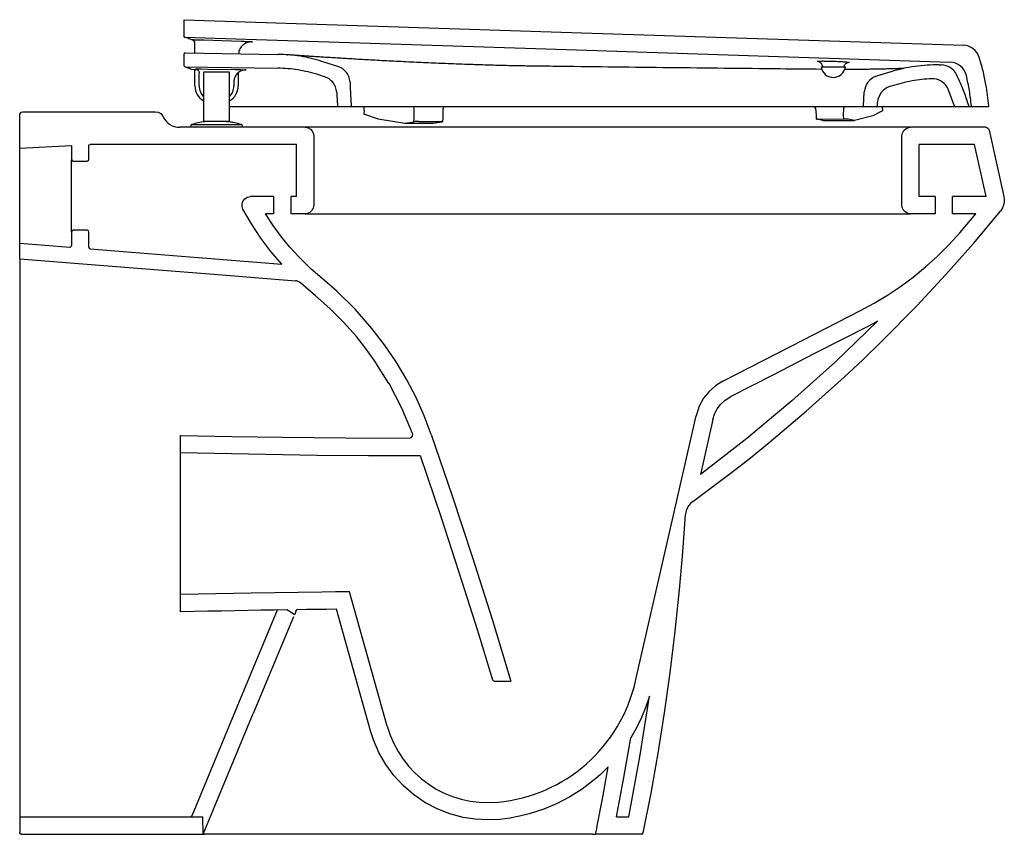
# Model space of a CAD drawing. Header units: millimetres. Extents: x 3574.31 to 3574.879, y 1775.444 to 1775.915.
import ezdxf

# ---------------------------------------------------------------- set-up
doc = ezdxf.new("R2010")
doc.units = ezdxf.units.MM
for name, color, linetype in [('BLOCKS', 3, 'Continuous'), ('cotas', 1, 'Continuous'), ('SANINDUSA', 3, 'Continuous')]:
    doc.layers.add(name, color=color, linetype=linetype)

# ---------------------------------------------------------------- blocks, each defined once
blk = doc.blocks.new('105012CT')
at = {"layer": 'BLOCKS', "linetype": 'Continuous'}
for p, q in [((0, 0.3965644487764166), (0, 0.4155643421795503)), ((0.1650048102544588, 0.4085644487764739), (0.09259135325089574, 0.4085644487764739)), ((0.101523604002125, 0.4085847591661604), (0.1013105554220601, 0.4086060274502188)), ((0.1015802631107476, 0.4085791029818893), (0.1016293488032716, 0.4085691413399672)), ((0.1821128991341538, 0.4085644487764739), (0.1650048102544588, 0.4085644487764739)), ((0.28439512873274, 0.4085644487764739), (0.1821128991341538, 0.4085644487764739)), ((0.4596495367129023, 0.4085644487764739), (0.28439512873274, 0.4085644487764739)), ((0.5113031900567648, 0.4085644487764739), (0.4596495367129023, 0.4085644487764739)), ((0.5146364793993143, 0.4085644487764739), (0.5113031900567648, 0.4085644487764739)), ((0.5583984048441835, 0.4085644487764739), (0.5150026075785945, 0.4085644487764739)), ((0.5603500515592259, 0.4070015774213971), (0.5689397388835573, 0.3686512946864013)), ((0.04000000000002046, 0.3985309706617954), (0.04068096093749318, 0.3985644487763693)), ((0.04000000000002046, 0.3900644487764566), (0.04000000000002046, 0.3985309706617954)), ((0.1599975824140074, 0.3985644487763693), (0.04068096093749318, 0.3985644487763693)), ((0.1599975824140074, 0.3685644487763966), (0.1599975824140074, 0.3985644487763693)), ((0.1700123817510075, 0.4035644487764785), (0.1700123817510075, 0.3635644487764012)), ((0.5100021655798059, 0.3635644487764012), (0.5100021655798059, 0.4035644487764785)), ((0.5519920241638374, 0.3985644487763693), (0.5200030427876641, 0.3985644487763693)), ((0.5200030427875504, 0.3685644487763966), (0.5200030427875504, 0.3985644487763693)), ((0.5587114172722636, 0.3685644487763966), (0.5519920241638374, 0.3985644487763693)), ((0, 0.3965644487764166), (0.03000000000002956, 0.3980393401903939)), ((0, 0.3910682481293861), (0, 0.3965644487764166)), ((0.03000000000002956, 0.3980393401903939), (0.03000000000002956, 0.3900644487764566)), ((0, 0.3415644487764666), (0, 0.3910682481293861)), ((0.03100000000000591, 0.3890644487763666), (0.03900000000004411, 0.3890644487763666)), ((0.1467314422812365, 0.3685644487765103), (0.1334653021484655, 0.3685644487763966)), ((0.1599975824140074, 0.3685644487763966), (0.1567314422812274, 0.3685644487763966)), ((0.5291649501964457, 0.3685644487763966), (0.5200030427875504, 0.3685644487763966)), ((0.5587114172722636, 0.3685644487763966), (0.5391649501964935, 0.3685644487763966)), ((0.1467314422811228, 0.3585644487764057), (0.1421215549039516, 0.3585644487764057)), ((0.1650048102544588, 0.3585644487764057), (0.1567314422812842, 0.3585644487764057)), ((0.1650048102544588, 0.3585644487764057), (0.1821128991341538, 0.3585644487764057)), ((0.1821128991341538, 0.3585644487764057), (0.28439512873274, 0.3585644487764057)), ((0.28439512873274, 0.3585644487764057), (0.4596495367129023, 0.3585644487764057)), ((0.4596495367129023, 0.3585644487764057), (0.5113031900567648, 0.3585644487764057)), ((0.5113031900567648, 0.3585644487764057), (0.5150026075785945, 0.3585644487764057)), ((0.5291649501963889, 0.3585644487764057), (0.5150026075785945, 0.3585644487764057)), ((0.5526476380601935, 0.3585644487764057), (0.5391649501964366, 0.3585644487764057)), ((0.5434048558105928, 0.3476796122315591), (0.5526476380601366, 0.3585644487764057)), ((0.03000000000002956, 0.3480644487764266), (0.03000000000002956, 0.3402899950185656)), ((0.03900000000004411, 0.349064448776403), (0.03100000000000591, 0.349064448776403)), ((0.04000000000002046, 0.33934329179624), (0.04000000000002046, 0.3480644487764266)), ((0, 0.3415644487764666), (0.02892144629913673, 0.3392930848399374)), ((0, 0.3325644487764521), (0, 0.3415644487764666)), ((0, 0.3325644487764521), (0, 0.009999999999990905)), ((0.4007052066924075, 0.2396414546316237), (0.3934888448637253, 0.2079977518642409)), ((0.09300000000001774, 0.2305567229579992), (0.09320386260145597, 0.2305525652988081)), ((0.09300000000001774, 0.2205522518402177), (0.09300000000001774, 0.2305567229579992)), ((0.09300000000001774, 0.1285721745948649), (0.09300000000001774, 0.1385766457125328)), ((0.2123607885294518, 0.06256890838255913), (0.1906475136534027, 0.1401151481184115)), ((0.09320384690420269, 0.1285771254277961), (0.09300000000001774, 0.1285721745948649)), ((0.09320386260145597, 0.1285763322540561), (0.09300000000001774, 0.1285721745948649)), ((0.1258077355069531, 0.07364252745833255), (0.1491012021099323, 0.1296302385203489)), ((0.1583202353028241, 0.1257558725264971), (0.1350405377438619, 0.06980125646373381)), ((0.1587832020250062, 0.1268686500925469), (0.1545671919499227, 0.1297151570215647)), ((0.1597881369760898, 0.1292840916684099), (0.1587832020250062, 0.1268686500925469)), ((0.2027282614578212, 0.05987629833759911), (0.1830778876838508, 0.1300551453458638)), ((0.3559904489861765, 0.08856444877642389), (0.3566045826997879, 0.09123533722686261)), ((0.2743013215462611, 0.08856444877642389), (0.2840050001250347, 0.08856444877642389)), ((0.09984197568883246, 0.01123174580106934), (0.1258077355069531, 0.07364252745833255)), ((0.1059999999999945, 0), (0.1350405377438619, 0.06980125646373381)), ((0, 0.009999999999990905), (0.105836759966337, 0.009999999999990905)), ((0, 0.009999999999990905), (0, 0.0009999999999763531)), ((0.1059999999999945, 0), (0.105836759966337, 0.009999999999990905)), ((0.3449696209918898, 0.009999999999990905), (0.3521063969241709, 0.009999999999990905)), ((0.001000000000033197, 0), (0.1059999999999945, 0)), ((0.1059999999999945, 0), (0.1067479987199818, 0)), ((0.3311441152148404, 0), (0.1067479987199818, 0)), ((0.3311441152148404, 0), (0.3327306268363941, 0)), ((0.333552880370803, 0.004000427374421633), (0.3327306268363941, 0)), ((0.3594777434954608, 0), (0.3327306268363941, 0))]:
    blk.add_line(p, q, dxfattribs=at)
at = {"layer": 'BLOCKS'}
for p, q in [((0.03000000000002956, 0.3480644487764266), (0.03000000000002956, 0.3900644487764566)), ((0.1467314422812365, 0.3685644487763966), (0.1467314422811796, 0.358564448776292)), ((0.1567314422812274, 0.3685644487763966), (0.1567314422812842, 0.3585644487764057)), ((0.5291649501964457, 0.3685644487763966), (0.5291649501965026, 0.3585644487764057)), ((0.5391649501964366, 0.3585644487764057), (0.5391649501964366, 0.3685644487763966)), ((0.09300000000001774, 0.1385766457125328), (0.09300000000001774, 0.2205522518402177))]:
    blk.add_line(p, q, dxfattribs=at)
at = {"layer": 'BLOCKS', "linetype": 'Continuous', "flags": 128}
for points in [[(5.684341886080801e-14, 0.4155643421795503), (0.0001127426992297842, 0.4162263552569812), (0.000438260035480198, 0.4168137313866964), (0.0009398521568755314, 0.4172602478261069), (0.001560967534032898, 0.417515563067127), (0.002000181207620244, 0.4175643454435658)], [(0.002000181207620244, 0.4175643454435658), (0.04100673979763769, 0.4175643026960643), (0.07838264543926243, 0.4175643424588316)], [(0.07838264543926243, 0.4175643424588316), (0.0800374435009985, 0.4172825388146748), (0.0815056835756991, 0.416468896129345), (0.0826220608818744, 0.4152150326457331), (0.0829031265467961, 0.4147007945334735)], [(0.1006494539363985, 0.4085664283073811), (0.1006644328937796, 0.4085647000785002), (0.1006731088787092, 0.4085644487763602)], [(0.1013105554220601, 0.4086060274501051), (0.1012108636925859, 0.408604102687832), (0.1008336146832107, 0.4085929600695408), (0.1006960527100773, 0.4085883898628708)], [(0.1013105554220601, 0.4086060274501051), (0.1013342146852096, 0.4085963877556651), (0.1013583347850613, 0.4085879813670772), (0.1013828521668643, 0.4085808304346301), (0.1014077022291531, 0.4085749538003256), (0.1014328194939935, 0.4085703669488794), (0.1014581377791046, 0.4085670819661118), (0.1014835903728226, 0.4085651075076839), (0.1015091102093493, 0.4085644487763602)], [(0.1650048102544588, 0.4085644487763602), (0.1666641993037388, 0.4082819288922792), (0.1681365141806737, 0.4074659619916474), (0.169254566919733, 0.406209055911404), (0.1698918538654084, 0.40465483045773), (0.1700123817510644, 0.4035644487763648)], [(0.5100021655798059, 0.4035644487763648), (0.5102840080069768, 0.4052193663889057), (0.5110977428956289, 0.4066877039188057), (0.5123516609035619, 0.4078039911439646), (0.5139045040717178, 0.4084423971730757), (0.5150026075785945, 0.4085644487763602)], [(0.5583984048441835, 0.4085644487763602), (0.5590604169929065, 0.4084517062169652), (0.559647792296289, 0.4081261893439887), (0.5600943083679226, 0.4076245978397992), (0.5603500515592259, 0.4070015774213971)], [(0.1290653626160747, 0.3611894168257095), (0.1285272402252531, 0.3627796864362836), (0.1285458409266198, 0.3644584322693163), (0.1291190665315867, 0.3660363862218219), (0.1301822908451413, 0.3673356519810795), (0.1316156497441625, 0.3682097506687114), (0.1332575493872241, 0.3685601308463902), (0.1334653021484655, 0.3685644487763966)], [(0.5689397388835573, 0.3686512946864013), (0.5691669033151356, 0.3670060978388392), (0.5691131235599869, 0.3652979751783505), (0.5687829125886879, 0.3636703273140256), (0.5681667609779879, 0.36207629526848), (0.5676049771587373, 0.3610761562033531), (0.5669225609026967, 0.3601349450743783)], [(0.151463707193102, 0.3295495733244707), (0.1452147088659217, 0.3368712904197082), (0.1393911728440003, 0.344578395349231), (0.1339840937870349, 0.3527106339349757), (0.1290653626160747, 0.3611894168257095)], [(0.1700123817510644, 0.3635644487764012), (0.1697307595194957, 0.3619113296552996), (0.1689179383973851, 0.3604445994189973), (0.1676649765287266, 0.3593283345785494), (0.1661112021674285, 0.3586880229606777), (0.1650048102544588, 0.3585644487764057)], [(0.3890428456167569, 0.192314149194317), (0.4114062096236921, 0.2090359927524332), (0.42240733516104, 0.2176459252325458), (0.4332691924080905, 0.226406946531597), (0.4546857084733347, 0.2444755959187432), (0.4766384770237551, 0.2641631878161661), (0.4873896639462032, 0.2742660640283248), (0.497970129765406, 0.2845221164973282), (0.5187387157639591, 0.3056152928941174), (0.5352480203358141, 0.3233609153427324), (0.5512994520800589, 0.3415217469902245), (0.5669225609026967, 0.3601349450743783)], [(0.5150026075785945, 0.3585644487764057), (0.5133473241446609, 0.3588463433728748), (0.5118786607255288, 0.3596602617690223), (0.5107622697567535, 0.360914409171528), (0.5101240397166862, 0.3624672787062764), (0.5100021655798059, 0.3635644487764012)], [(0.2379394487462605, 0.2309590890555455), (0.2338317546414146, 0.2418040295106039), (0.2291016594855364, 0.2524029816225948), (0.2237740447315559, 0.2627036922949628), (0.2176638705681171, 0.2729900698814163), (0.2109465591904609, 0.2829034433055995), (0.2036549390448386, 0.2923886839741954), (0.193942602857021, 0.3033998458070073), (0.183432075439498, 0.3136512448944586), (0.1759933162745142, 0.3201443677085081), (0.1685513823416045, 0.3266339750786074), (0.1614579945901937, 0.3334814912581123), (0.1561682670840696, 0.3393330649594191), (0.1511869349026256, 0.345449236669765), (0.1464810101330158, 0.3518871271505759), (0.1421215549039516, 0.3585644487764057)], [(0.4860988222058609, 0.3026332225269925), (0.4939711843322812, 0.3069007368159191), (0.5016338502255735, 0.3115342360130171), (0.5091355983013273, 0.3165704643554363), (0.5163895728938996, 0.3219574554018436), (0.5235753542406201, 0.32785241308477), (0.5304644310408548, 0.3340915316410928), (0.5371023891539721, 0.340725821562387), (0.5434048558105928, 0.3476796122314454)], [(0.02892144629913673, 0.3392930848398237), (0.02925585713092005, 0.339323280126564), (0.02956142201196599, 0.3394624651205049), (0.0298036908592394, 0.3396949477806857), (0.02995534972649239, 0.3399945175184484), (0.03000000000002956, 0.3402899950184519)], [(0.04000000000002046, 0.33934329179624), (0.04005637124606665, 0.3390122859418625), (0.04021912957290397, 0.3387185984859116), (0.04046992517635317, 0.3384953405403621), (0.04078048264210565, 0.3383676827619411), (0.04092126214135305, 0.3383463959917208)], [(0.04092126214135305, 0.3383463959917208), (0.05499778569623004, 0.3372332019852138), (0.1032315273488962, 0.3334012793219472), (0.1514637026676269, 0.3295495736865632)], [(5.684341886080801e-14, 0.3325644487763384), (0.03644637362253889, 0.3297175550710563), (0.07289053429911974, 0.3268421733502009), (0.1169854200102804, 0.3233298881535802), (0.1593539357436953, 0.3199251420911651)], [(0.1623286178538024, 0.3186288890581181), (0.1616717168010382, 0.3191368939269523), (0.1609175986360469, 0.319538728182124), (0.1601617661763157, 0.31979274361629), (0.1593539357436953, 0.3199251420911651)], [(0.2270822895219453, 0.2316155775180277), (0.2209111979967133, 0.2463418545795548), (0.2135330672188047, 0.2605018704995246), (0.2134766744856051, 0.2605998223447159), (0.204999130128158, 0.2739969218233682), (0.1999592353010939, 0.2809332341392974), (0.1946103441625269, 0.2876341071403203), (0.1872223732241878, 0.2959534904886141), (0.1793199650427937, 0.3038426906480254), (0.1710123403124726, 0.3111841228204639), (0.1623286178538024, 0.3186288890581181)], [(0.4065329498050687, 0.2618983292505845), (0.4460539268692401, 0.2821318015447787), (0.4860988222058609, 0.3026332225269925)], [(0.4958148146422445, 0.2964686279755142), (0.471523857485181, 0.2730589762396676), (0.4463763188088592, 0.250506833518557), (0.4203329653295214, 0.2287893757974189), (0.3934888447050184, 0.2079977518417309)], [(0.4958148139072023, 0.2964686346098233), (0.4932455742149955, 0.2950814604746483), (0.4906558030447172, 0.2937316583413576)], [(0.4906558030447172, 0.2937316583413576), (0.4595040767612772, 0.2777832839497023), (0.4352972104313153, 0.2653902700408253), (0.4110903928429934, 0.2529971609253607)], [(0.4065329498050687, 0.2618983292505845), (0.4023018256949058, 0.259267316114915), (0.3984643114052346, 0.2558674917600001), (0.3953425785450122, 0.2519842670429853), (0.392846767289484, 0.2475058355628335), (0.3909551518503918, 0.2418647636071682)], [(0.4007052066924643, 0.2396414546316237), (0.401710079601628, 0.2428073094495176), (0.4032763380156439, 0.2458451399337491), (0.405272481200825, 0.2484999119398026), (0.4077559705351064, 0.2508480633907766), (0.4110903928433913, 0.2529971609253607)], [(0.3566045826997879, 0.09123533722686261), (0.373621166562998, 0.1658553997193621), (0.3909551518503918, 0.2418647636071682)], [(0.09320386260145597, 0.2305525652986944), (0.1225638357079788, 0.2299661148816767), (0.1519253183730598, 0.2294536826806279), (0.1885643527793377, 0.2290307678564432), (0.2252081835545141, 0.2289203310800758)], [(0.2252081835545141, 0.2289203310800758), (0.2258700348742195, 0.2290333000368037), (0.2264571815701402, 0.2293589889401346), (0.2269033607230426, 0.2298606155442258), (0.2271583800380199, 0.2304816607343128), (0.2271935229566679, 0.2311522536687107), (0.2270822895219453, 0.2316155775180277)], [(0.2379394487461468, 0.2309590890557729), (0.2499919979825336, 0.1955458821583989), (0.2616871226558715, 0.1600130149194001), (0.2730255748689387, 0.1243468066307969), (0.2840050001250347, 0.08856444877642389)], [(0.09300000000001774, 0.2205522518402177), (0.132358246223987, 0.2197791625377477), (0.1717201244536, 0.2191841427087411), (0.2016134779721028, 0.2189564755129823), (0.2315090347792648, 0.2189230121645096)], [(0.2315090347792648, 0.2189230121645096), (0.243633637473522, 0.1829956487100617), (0.25563876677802, 0.1461630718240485), (0.2646054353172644, 0.1177554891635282), (0.2733441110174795, 0.08927492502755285)], [(0.3890428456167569, 0.192314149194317), (0.3877839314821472, 0.1912309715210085), (0.3866940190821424, 0.1899147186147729), (0.385864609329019, 0.1884758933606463), (0.3852718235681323, 0.1868730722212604), (0.3850514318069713, 0.1858764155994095), (0.3849330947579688, 0.1848516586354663)], [(0.3604576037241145, 0.0008003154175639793), (0.3649421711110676, 0.0238231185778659), (0.3690267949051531, 0.04692022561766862), (0.3727134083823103, 0.0701129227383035), (0.3759952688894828, 0.09336634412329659), (0.3789460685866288, 0.1173294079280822), (0.3814677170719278, 0.1413492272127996), (0.3833757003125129, 0.1630836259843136), (0.3849330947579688, 0.1848516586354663)], [(0.1906475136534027, 0.1401151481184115), (0.182624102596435, 0.1400541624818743), (0.1746008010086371, 0.1399764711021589), (0.1337993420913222, 0.1393757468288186), (0.09300000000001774, 0.1385766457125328)], [(0.1545671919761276, 0.1297151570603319), (0.1470130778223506, 0.1295977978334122), (0.1394590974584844, 0.1294714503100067), (0.1243514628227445, 0.1291968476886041), (0.116564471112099, 0.1290465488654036), (0.1087775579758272, 0.1288921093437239), (0.09320386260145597, 0.1285763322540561)], [(0.1830778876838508, 0.1300551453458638), (0.1773003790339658, 0.1300013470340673), (0.1657455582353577, 0.1298696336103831), (0.1599682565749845, 0.1297928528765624)], [(0.2743013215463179, 0.08856444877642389), (0.273970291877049, 0.08862082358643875), (0.2736765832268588, 0.08878359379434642), (0.2734533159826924, 0.08903440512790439), (0.2733441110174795, 0.08927492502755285)], [(0.3521063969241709, 0.009999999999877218), (0.3585271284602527, 0.04481076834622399), (0.3640294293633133, 0.07980348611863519)], [(0.3640294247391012, 0.079803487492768), (0.3619615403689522, 0.07361369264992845), (0.3594842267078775, 0.06754602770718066), (0.3565757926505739, 0.06157694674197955), (0.3532634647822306, 0.0557883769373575)], [(0.2774665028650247, 0.008617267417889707), (0.2703909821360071, 0.008299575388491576), (0.263301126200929, 0.008690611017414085), (0.256303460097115, 0.009784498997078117), (0.2486471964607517, 0.01184270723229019), (0.2412448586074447, 0.01475157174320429), (0.2342356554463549, 0.01845638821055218), (0.2276922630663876, 0.02293283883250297), (0.221670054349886, 0.02812794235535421), (0.2162822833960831, 0.03394399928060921), (0.2115894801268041, 0.04033400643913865), (0.2076263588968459, 0.04722964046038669), (0.2044674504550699, 0.05450122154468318), (0.2027282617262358, 0.05987629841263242)], [(0.3449696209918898, 0.009999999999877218), (0.3493155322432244, 0.03285454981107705), (0.3532634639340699, 0.05578837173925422)], [(0.3402580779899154, 0.03899782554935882), (0.3355091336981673, 0.03436847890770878), (0.3330155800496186, 0.03216814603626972), (0.3250498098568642, 0.02603294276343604), (0.3180312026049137, 0.02158609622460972), (0.3106164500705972, 0.01771069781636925), (0.3030127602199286, 0.01450697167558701), (0.2945376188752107, 0.01176208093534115), (0.2889361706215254, 0.01039099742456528), (0.2832651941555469, 0.009344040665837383), (0.2774665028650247, 0.008617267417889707)], [(0.3335528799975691, 0.004000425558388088), (0.33702270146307, 0.02147503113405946), (0.3402580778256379, 0.03899782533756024)], [(0.09799541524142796, 0.009999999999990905), (0.09838508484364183, 0.01003832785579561), (0.09875981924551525, 0.01015184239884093), (0.09910525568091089, 0.01033619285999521), (0.09940815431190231, 0.01058431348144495), (0.09965690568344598, 0.01088669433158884), (0.09984197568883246, 0.01123174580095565)], [(0.001000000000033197, -1.13686837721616e-13), (0.000804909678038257, 1.921471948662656e-05), (0.0006173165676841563, 7.612046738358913e-05), (0.0004444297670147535, 0.0001685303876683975), (0.0002928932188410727, 0.0002928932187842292), (0.0001685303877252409, 0.00044442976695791), (7.612046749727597e-05, 0.0006173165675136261), (1.921471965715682e-05, 0.0008049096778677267), (5.684341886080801e-14, 0.0009999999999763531)]]:
    blk.add_lwpolyline(points, dxfattribs=at)
at = {"layer": 'BLOCKS', "linetype": 'Continuous'}
for centre, radius, start, end in [((0.09259135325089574, 0.4192806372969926), 0.01071618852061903, 205.3011551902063, 270), ((0.03100000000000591, 0.3900644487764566), 0.001000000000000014, 180, 270), ((0.03900000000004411, 0.3900644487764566), 0.0009999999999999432, 270, 0), ((0.03100000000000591, 0.3480644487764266), 0.001000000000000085, 90, 180), ((0.03900000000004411, 0.3480644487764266), 0.001000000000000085, 0, 90), ((0.1551717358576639, 0.1312047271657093), 0.005, 337.4104397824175, 343.598005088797), ((0.2678952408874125, 0.1084796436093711), 0.09031821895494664, 275.4743219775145, 347.2615799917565), ((0.2707297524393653, 0.07891031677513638), 0.06061334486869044, 195.6405155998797, 275.4736788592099), ((0.3594777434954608, 0.0009999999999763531), 0.001000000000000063, 270, 348.4814851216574)]:
    blk.add_arc(centre, radius, start, end, dxfattribs=at)

msp = doc.modelspace()

# ---------------------------------------------------------------- linework, layer by layer
at = {"layer": 'BLOCKS', "linetype": 'Continuous'}
for p, q in [((3574.411737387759, 1775.852754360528), (3574.411524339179, 1775.852775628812)), ((3574.411794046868, 1775.852748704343), (3574.41184313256, 1775.852738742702))]:
    msp.add_line(p, q, dxfattribs=at)
at = {"layer": 'BLOCKS', "linetype": 'Continuous', "flags": 128}
for points in [[(3574.410863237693, 1775.852736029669), (3574.41087821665, 1775.85273430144), (3574.410886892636, 1775.852734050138)], [(3574.411524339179, 1775.852775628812), (3574.411424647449, 1775.852773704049), (3574.41104739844, 1775.852762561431), (3574.410909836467, 1775.852757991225)], [(3574.411524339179, 1775.852775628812), (3574.411547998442, 1775.852765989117), (3574.411572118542, 1775.852757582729), (3574.411596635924, 1775.852750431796), (3574.411621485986, 1775.852744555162), (3574.411646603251, 1775.852739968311), (3574.411671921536, 1775.852736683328), (3574.41169737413, 1775.852734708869), (3574.411722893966, 1775.852734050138)]]:
    msp.add_lwpolyline(points, dxfattribs=at)
at = {"layer": 'SANINDUSA'}
for p, q in [((3574.405272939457, 1775.904928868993), (3574.405272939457, 1775.914934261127)), ((3574.409724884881, 1775.903363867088), (3574.40966109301, 1775.903386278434)), ((3574.410187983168, 1775.903201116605), (3574.409724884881, 1775.903363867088)), ((3574.411511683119, 1775.895684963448), (3574.411511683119, 1775.90131889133)), ((3574.40531828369, 1775.88827516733), (3574.40531828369, 1775.895276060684)), ((3574.405826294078, 1775.895775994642), (3574.45950826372, 1775.894916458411)), ((3574.40581029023, 1775.887775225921), (3574.45938018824, 1775.88691748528)), ((3574.411511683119, 1775.876647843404), (3574.411511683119, 1775.886225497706)), ((3574.494147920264, 1775.887946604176), (3574.484898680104, 1775.890835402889)), ((3574.773511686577, 1775.887647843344), (3574.787511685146, 1775.887647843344)), ((3574.77386347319, 1775.889018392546), (3574.77441168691, 1775.887647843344)), ((3574.786611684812, 1775.887647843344), (3574.786907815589, 1775.888388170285)), ((3574.841760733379, 1775.888795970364), (3574.842995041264, 1775.888776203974)), ((3574.414011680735, 1775.876647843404), (3574.414011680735, 1775.884218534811)), ((3574.416511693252, 1775.884647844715), (3574.416511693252, 1775.856147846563)), ((3574.431511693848, 1775.856147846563), (3574.431511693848, 1775.884647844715)), ((3574.43651168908, 1775.88397791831), (3574.43651168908, 1775.876647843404)), ((3574.486450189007, 1775.881969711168), (3574.482513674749, 1775.883199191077)), ((3574.81377150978, 1775.884802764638), (3574.805497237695, 1775.882248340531)), ((3574.81377150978, 1775.884802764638), (3574.813398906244, 1775.884699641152)), ((3574.434011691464, 1775.878941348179), (3574.434011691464, 1775.876647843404)), ((3574.816131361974, 1775.877158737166), (3574.813193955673, 1775.87625190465)), ((3574.850537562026, 1775.864995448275), (3574.846869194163, 1775.874814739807)), ((3574.798039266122, 1775.86517401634), (3574.798460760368, 1775.873216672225)), ((3574.50137429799, 1775.864647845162), (3574.494364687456, 1775.864647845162)), ((3574.584852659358, 1775.864647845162), (3574.50137429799, 1775.864647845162)), ((3574.509181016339, 1775.864647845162), (3574.509181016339, 1775.862576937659)), ((3574.538221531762, 1775.858324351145), (3574.538221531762, 1775.863647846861)), ((3574.554966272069, 1775.858228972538), (3574.554966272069, 1775.863647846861)), ((3574.603555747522, 1775.864647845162), (3574.584852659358, 1775.864647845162)), ((3574.795155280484, 1775.864647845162), (3574.768677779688, 1775.864647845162)), ((3574.7702191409, 1775.863739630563), (3574.77059564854, 1775.859654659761)), ((3574.786424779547, 1775.859542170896), (3574.786577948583, 1775.863717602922)), ((3574.805548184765, 1775.864647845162), (3574.798538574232, 1775.864647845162)), ((3574.806047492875, 1775.865121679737), (3574.806157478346, 1775.86722024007)), ((3574.809067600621, 1775.862427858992), (3574.8089877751, 1775.864509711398)), ((3574.830162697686, 1775.864647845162), (3574.819442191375, 1775.864647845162)), ((3574.858341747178, 1775.864647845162), (3574.851013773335, 1775.864647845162)), ((3574.860834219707, 1775.864647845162), (3574.858341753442, 1775.864647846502)), ((3574.869868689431, 1775.864647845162), (3574.860834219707, 1775.864647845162)), ((3574.509280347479, 1775.862529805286), (3574.50918257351, 1775.860479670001)), ((3574.509536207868, 1775.860263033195), (3574.51752364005, 1775.857606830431)), ((3574.538109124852, 1775.855967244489), (3574.538221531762, 1775.858324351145)), ((3574.55486156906, 1775.856081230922), (3574.554963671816, 1775.858222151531)), ((3574.770550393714, 1775.85964514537), (3574.770635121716, 1775.857435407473)), ((3574.786520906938, 1775.857551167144), (3574.786444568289, 1775.859542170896)), ((3574.803395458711, 1775.859446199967), (3574.792759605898, 1775.856599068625)), ((3574.808908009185, 1775.862268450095), (3574.803395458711, 1775.859446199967)), ((3574.409011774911, 1775.853249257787), (3574.409011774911, 1775.852734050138)), ((3574.421011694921, 1775.856147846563), (3574.421011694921, 1775.856108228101)), ((3574.43901186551, 1775.852734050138), (3574.43901186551, 1775.853249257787)), ((3574.51752364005, 1775.857606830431), (3574.532914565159, 1775.855079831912)), ((3574.532914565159, 1775.855079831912), (3574.538109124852, 1775.855967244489)), ((3574.532914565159, 1775.855079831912), (3574.54929760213, 1775.855079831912)), ((3574.540907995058, 1775.85616551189), (3574.554014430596, 1775.85616551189)), ((3574.54929760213, 1775.855079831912), (3574.554492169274, 1775.855967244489)), ((3574.774402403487, 1775.856586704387), (3574.770803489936, 1775.857365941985)), ((3574.771835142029, 1775.857541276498), (3574.786520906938, 1775.857551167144)), ((3574.774402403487, 1775.856586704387), (3574.792759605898, 1775.856599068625)), ((3574.792759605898, 1775.856599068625), (3574.789160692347, 1775.857378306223))]:
    msp.add_line(p, q, dxfattribs=at)
at = {"layer": 'SANINDUSA', "flags": 128}
for points in [[(3574.405272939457, 1775.914934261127), (3574.629114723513, 1775.907579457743), (3574.855705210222, 1775.900134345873)], [(3574.405272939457, 1775.904928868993), (3574.626263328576, 1775.89766775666), (3574.848041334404, 1775.890380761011)], [(3574.41257847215, 1775.903355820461), (3574.416576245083, 1775.903222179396), (3574.432567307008, 1775.902687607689), (3574.438157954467, 1775.902500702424)], [(3574.409969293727, 1775.886254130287), (3574.411473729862, 1775.886229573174), (3574.412044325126, 1775.886220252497)], [(3574.415044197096, 1775.88645306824), (3574.41904366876, 1775.886388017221), (3574.434953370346, 1775.886129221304)], [(3574.501152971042, 1775.878924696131), (3574.501316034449, 1775.875813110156), (3574.501873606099, 1775.86517401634)], [(3574.493455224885, 1775.872947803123), (3574.49352946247, 1775.871531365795), (3574.493865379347, 1775.865121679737)], [(3574.786176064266, 1775.864647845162), (3574.786251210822, 1775.86463029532), (3574.786323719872, 1775.86457826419), (3574.786391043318, 1775.864493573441), (3574.786450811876, 1775.864379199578), (3574.786500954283, 1775.86423915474), (3574.786539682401, 1775.864078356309), (3574.786565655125, 1775.863902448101), (3574.786577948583, 1775.863717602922)]]:
    msp.add_lwpolyline(points, dxfattribs=at)
at = {"layer": 'SANINDUSA'}
for centre, radius, start, end in [((3574.409511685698, 1775.901318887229), 0.001999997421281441, 0.0001174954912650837, 70.2208785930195), ((3574.855376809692, 1775.890139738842), 0.01000000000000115, 17.47058269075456, 88.11810140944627), ((3574.405818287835, 1775.895276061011), 0.0005000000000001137, 89.08267870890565, 179.9999999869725), ((3574.405818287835, 1775.888275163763), 0.0005000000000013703, 180, 269.0826787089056), ((3574.780511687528, 1775.888642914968), 0.007070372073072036, 188.0905406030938, 351.9094593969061), ((3574.842834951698, 1775.87877748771), 0.01000000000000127, 26.34065292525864, 89.08267870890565), ((3574.847712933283, 1775.880386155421), 0.01000000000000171, 13.60780456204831, 88.11810140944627), ((3574.808447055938, 1775.872693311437), 0.01000000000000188, 107.1564465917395, 176.9999999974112), ((3574.837684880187, 1775.870858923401), 0.01000000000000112, 23.30226200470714, 83.46030362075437), ((3574.421511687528, 1775.876647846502), 0.01000000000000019, 180, 239.999999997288), ((3574.423011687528, 1775.876647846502), 0.00900000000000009, 180, 223.7617426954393), ((3574.425011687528, 1775.876647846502), 0.009000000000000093, 316.6354440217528, 0), ((3574.426511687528, 1775.876647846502), 0.01000000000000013, 300.4592920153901, 0), ((3574.816143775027, 1775.866696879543), 0.01000000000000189, 107.1564465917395, 176.9999999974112), ((3574.537301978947, 1775.863730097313), 0.0009232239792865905, 354.8887157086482, 83.75638846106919), ((3574.555966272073, 1775.863647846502), 0.001000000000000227, 90, 180), ((3574.769223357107, 1775.863647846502), 0.001000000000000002, 4.527012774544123, 90), ((3574.798538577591, 1775.865147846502), 0.0005000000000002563, 176.9999999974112, 270), ((3574.805548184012, 1775.865147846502), 0.0004999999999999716, 270, 356.9999999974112), ((3574.851013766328, 1775.865147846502), 0.0005000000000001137, 197.7457911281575, 270), ((3574.858341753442, 1775.865147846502), 0.0004999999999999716, 270, 16.68646160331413), ((3574.860834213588, 1775.865147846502), 0.0005000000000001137, 185.1844943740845, 270), ((3574.869868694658, 1775.865147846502), 0.0005000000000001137, 270, 4.836441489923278)]:
    msp.add_arc(centre, radius, start, end, dxfattribs=at)
for centre, major_axis, ratio, start_param, end_param in [((3574.511174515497, 1775.860263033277), (0.00199170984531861, -0.0002195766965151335), 0.1537566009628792, 3.151160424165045, 3.763645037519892), ((3574.807072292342, 1775.862267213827), (0.001995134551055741, 0.0001635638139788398), 0.183169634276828, 5.865441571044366, 6.275217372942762), ((3574.539747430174, 1775.855967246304), (0.002007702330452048, 0.000115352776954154), 0.08031770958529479, 0.9498437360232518, 2.520640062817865), ((3574.552853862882, 1775.855967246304), (0.002007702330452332, 0.000115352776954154), 0.08031770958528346, 5.66223271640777, 7.233029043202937), ((3574.772639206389, 1775.857367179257), (0.002004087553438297, -6.915734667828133e-05), 0.07972550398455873, 1.986387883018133, 3.557184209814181), ((3574.787324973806, 1775.857377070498), (0.002004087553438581, -6.915734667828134e-05), 0.07972550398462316, 0.4155915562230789, 1.986387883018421)]:
    msp.add_ellipse(centre, major_axis=major_axis, ratio=ratio, start_param=start_param, end_param=end_param, dxfattribs=at)
for points, knots in [([(3574.40966109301, 1775.903386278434), (3574.409104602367, 1775.903581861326), (3574.407991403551, 1775.903973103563), (3574.406589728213, 1775.904465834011), (3574.4054959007, 1775.904850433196), (3574.405347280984, 1775.9049027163), (3574.405272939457, 1775.904928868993)], [0, 0, 0, 0, 0.2020445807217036, 0.4041681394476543, 0.7019571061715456, 1, 1, 1, 1]), ([(3574.40966109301, 1775.903386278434), (3574.409766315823, 1775.903391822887), (3574.40998099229, 1775.903403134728), (3574.410672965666, 1775.903401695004), (3574.411565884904, 1775.903386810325), (3574.412240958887, 1775.903366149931), (3574.41257847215, 1775.903355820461)], [0, 0, 0, 0, 0.2426394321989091, 0.4950350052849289, 0.7475352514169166, 1, 1, 1, 1]), ([(3574.444779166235, 1775.902192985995), (3574.444100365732, 1775.902164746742), (3574.442523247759, 1775.902099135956), (3574.440186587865, 1775.901104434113), (3574.438174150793, 1775.899292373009), (3574.436923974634, 1775.897237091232), (3574.43675887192, 1775.895811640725), (3574.436697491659, 1775.895281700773)], [0, 0, 0, 0, 0.1737631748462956, 0.4037195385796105, 0.6337248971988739, 0.8638298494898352, 1, 1, 1, 1]), ([(3574.438157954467, 1775.902500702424), (3574.438873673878, 1775.902474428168), (3574.4403054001, 1775.902421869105), (3574.442256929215, 1775.902328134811), (3574.443701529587, 1775.902251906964), (3574.444531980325, 1775.902206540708), (3574.444774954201, 1775.902193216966), (3574.444779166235, 1775.902192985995)], [0, 0, 0, 0, 0.29222467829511, 0.5845667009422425, 0.8783126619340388, 0.9978905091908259, 1, 1, 1, 1]), ([(3574.484898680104, 1775.890835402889), (3574.482854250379, 1775.891428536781), (3574.478765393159, 1775.892614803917), (3574.47244838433, 1775.89383893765), (3574.466023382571, 1775.894676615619), (3574.461679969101, 1775.894836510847), (3574.45950826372, 1775.894916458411)], [0, 0, 0, 0, 0.2474191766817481, 0.4948380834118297, 0.7474191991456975, 1, 1, 1, 1]), ([(3574.573120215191, 1775.888924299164), (3574.571823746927, 1775.888969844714), (3574.568250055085, 1775.889095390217), (3574.562674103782, 1775.88930217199), (3574.556549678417, 1775.889538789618), (3574.550754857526, 1775.889774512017), (3574.545118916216, 1775.890017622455), (3574.539347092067, 1775.890278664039), (3574.533572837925, 1775.890551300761), (3574.527836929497, 1775.890833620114), (3574.52230268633, 1775.891116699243), (3574.516984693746, 1775.891398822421), (3574.5118867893, 1775.891678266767), (3574.506998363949, 1775.891954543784), (3574.502325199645, 1775.892226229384), (3574.497873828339, 1775.892491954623), (3574.493659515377, 1775.892749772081), (3574.489696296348, 1775.892997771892), (3574.485997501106, 1775.893234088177), (3574.482572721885, 1775.893457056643), (3574.479433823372, 1775.89366486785), (3574.476576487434, 1775.893856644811), (3574.474031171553, 1775.894029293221), (3574.471788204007, 1775.894183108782), (3574.469842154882, 1775.894317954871), (3574.468194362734, 1775.894433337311), (3574.466852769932, 1775.894528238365), (3574.465824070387, 1775.894601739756), (3574.465111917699, 1775.894653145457), (3574.464789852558, 1775.894676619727), (3574.464706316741, 1775.894682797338), (3574.464723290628, 1775.894681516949), (3574.464757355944, 1775.894679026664), (3574.464841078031, 1775.894672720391), (3574.464924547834, 1775.894666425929), (3574.464991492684, 1775.894661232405), (3574.465012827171, 1775.894659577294)], [0, 0, 0, 0, 0.02064977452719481, 0.05692073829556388, 0.09013732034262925, 0.1210322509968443, 0.15377516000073, 0.1867726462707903, 0.2222297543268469, 0.2578092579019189, 0.2933104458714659, 0.3285603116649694, 0.3638767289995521, 0.3991983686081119, 0.4346977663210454, 0.4703336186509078, 0.506064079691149, 0.5418481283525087, 0.577647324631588, 0.6134216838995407, 0.6491547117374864, 0.6848991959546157, 0.720347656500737, 0.7556582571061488, 0.7911318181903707, 0.8267094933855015, 0.8623303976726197, 0.8979127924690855, 0.933377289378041, 0.9685944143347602, 0.9857099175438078, 0.9928367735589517, 0.9969151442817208, 0.9986927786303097, 0.9995834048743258, 0.9999999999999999, 0.9999999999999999, 0.9999999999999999, 0.9999999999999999]), ([(3574.870366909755, 1775.865190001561), (3574.869910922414, 1775.869284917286), (3574.869157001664, 1775.876055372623), (3574.867189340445, 1775.885372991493), (3574.865674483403, 1775.890548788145), (3574.864915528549, 1775.893141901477)], [0, 0, 0, 0, 0.4330128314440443, 0.7159351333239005, 1, 1, 1, 1]), ([(3574.40581029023, 1775.887775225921), (3574.405859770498, 1775.887757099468), (3574.405958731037, 1775.887720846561), (3574.406774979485, 1775.88742209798), (3574.408037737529, 1775.886960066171), (3574.40932544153, 1775.886489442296), (3574.409969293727, 1775.886254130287)], [0, 0, 0, 0, 0.2497127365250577, 0.4994254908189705, 0.7497126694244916, 1, 1, 1, 1]), ([(3574.412044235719, 1775.886415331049), (3574.412058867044, 1775.886421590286), (3574.41209565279, 1775.886437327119), (3574.412455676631, 1775.886455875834), (3574.413134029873, 1775.886466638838), (3574.414032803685, 1775.886466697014), (3574.414707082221, 1775.886457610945), (3574.415044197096, 1775.88645306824)], [0, 0, 0, 0, 0.1417504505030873, 0.3563857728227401, 0.5709438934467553, 0.7854874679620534, 1, 1, 1, 1]), ([(3574.412044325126, 1775.886220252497), (3574.41204430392, 1775.886260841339), (3574.412044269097, 1775.886327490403), (3574.412044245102, 1775.886390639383), (3574.412044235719, 1775.886415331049)], [0, 0, 0, 0, 0.6089934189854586, 1, 1, 1, 1]), ([(3574.412044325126, 1775.886220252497), (3574.412180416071, 1775.886209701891), (3574.412540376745, 1775.886181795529), (3574.413092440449, 1775.885946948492), (3574.413600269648, 1775.885494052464), (3574.413945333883, 1775.884893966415), (3574.41398956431, 1775.884443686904), (3574.414011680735, 1775.884218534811)], [0, 0, 0, 0, 0.131840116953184, 0.3487172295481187, 0.565741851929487, 0.7828590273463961, 1, 1, 1, 1]), ([(3574.434953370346, 1775.886129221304), (3574.435602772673, 1775.886116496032), (3574.437311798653, 1775.886083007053), (3574.439326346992, 1775.886014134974), (3574.440643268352, 1775.885962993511), (3574.441121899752, 1775.885944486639), (3574.441125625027, 1775.885944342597)], [0, 0, 0, 0, 0.2804578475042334, 0.738078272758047, 0.9979614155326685, 1, 1, 1, 1]), ([(3574.482513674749, 1775.883199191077), (3574.480650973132, 1775.883739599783), (3574.476925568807, 1775.884820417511), (3574.471170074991, 1775.885935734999), (3574.465316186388, 1775.886698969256), (3574.461358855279, 1775.886844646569), (3574.45938018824, 1775.88691748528)], [0, 0, 0, 0, 0.2474190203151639, 0.4948381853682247, 0.7474189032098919, 0.9999999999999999, 0.9999999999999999, 0.9999999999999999, 0.9999999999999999]), ([(3574.501152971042, 1775.878924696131), (3574.500983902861, 1775.880042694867), (3574.500645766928, 1775.882278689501), (3574.498764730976, 1775.885164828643), (3574.496469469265, 1775.887064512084), (3574.494783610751, 1775.887705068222), (3574.494147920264, 1775.887946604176)], [0, 0, 0, 0, 0.2773678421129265, 0.5547349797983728, 0.8321029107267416, 1, 1, 1, 1]), ([(3574.606444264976, 1775.88812310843), (3574.606180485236, 1775.888126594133), (3574.604278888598, 1775.888151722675), (3574.600639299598, 1775.888208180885), (3574.595545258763, 1775.888302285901), (3574.590394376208, 1775.888415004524), (3574.585298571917, 1775.888542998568), (3574.580258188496, 1775.888686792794), (3574.576198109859, 1775.888814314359), (3574.573827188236, 1775.888896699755), (3574.573091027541, 1775.888922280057)], [0, 0, 0, 0, 0.02342134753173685, 0.1688452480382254, 0.3223762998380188, 0.4746476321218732, 0.6267742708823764, 0.7787794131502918, 0.9313119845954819, 1, 1, 1, 1]), ([(3574.773692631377, 1775.886220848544), (3574.765750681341, 1775.886301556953), (3574.74705747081, 1775.8864915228), (3574.717822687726, 1775.8868045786), (3574.685993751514, 1775.887159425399), (3574.654386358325, 1775.887528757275), (3574.627866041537, 1775.887850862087), (3574.611878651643, 1775.888054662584), (3574.606442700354, 1775.888123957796)], [0, 0, 0, 0, 0.1428456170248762, 0.3362200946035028, 0.5250422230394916, 0.7139255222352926, 0.9027304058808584, 1, 1, 1, 1]), ([(3574.771922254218, 1775.890752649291), (3574.771893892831, 1775.890755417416), (3574.771313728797, 1775.890812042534), (3574.771068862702, 1775.890906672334), (3574.771388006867, 1775.891013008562), (3574.772836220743, 1775.891068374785), (3574.775114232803, 1775.891070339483), (3574.777529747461, 1775.891028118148), (3574.780226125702, 1775.890954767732), (3574.783023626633, 1775.890852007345), (3574.786007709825, 1775.890701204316), (3574.788249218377, 1775.890545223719), (3574.789642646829, 1775.890392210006), (3574.789889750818, 1775.890265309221), (3574.789623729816, 1775.890189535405), (3574.789058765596, 1775.890172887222), (3574.789056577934, 1775.890172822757)], [0, 0, 0, 0, 0.004409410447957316, 0.09019944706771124, 0.1758599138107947, 0.2613654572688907, 0.3467644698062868, 0.4321512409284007, 0.4749986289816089, 0.5710595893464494, 0.6567310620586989, 0.7425045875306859, 0.8283014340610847, 0.9140414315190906, 0.9996671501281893, 1, 1, 1, 1]), ([(3574.771924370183, 1775.890769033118), (3574.771920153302, 1775.890769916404), (3574.771910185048, 1775.8907720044), (3574.772024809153, 1775.890744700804), (3574.772280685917, 1775.89065697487), (3574.772715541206, 1775.890444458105), (3574.773230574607, 1775.89003379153), (3574.773652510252, 1775.889529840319), (3574.773785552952, 1775.889145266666), (3574.773833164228, 1775.889007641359)], [0, 0, 0, 0, 0.09544455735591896, 0.2256207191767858, 0.3389706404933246, 0.4789236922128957, 0.6739574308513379, 0.883320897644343, 0.9999999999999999, 0.9999999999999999, 0.9999999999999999, 0.9999999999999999]), ([(3574.786907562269, 1775.888383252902), (3574.787021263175, 1775.888620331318), (3574.787235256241, 1775.889066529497), (3574.787719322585, 1775.889567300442), (3574.788200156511, 1775.889898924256), (3574.788609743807, 1775.890079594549), (3574.788874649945, 1775.890157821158), (3574.78902275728, 1775.89018885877), (3574.789082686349, 1775.890196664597), (3574.788998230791, 1775.890186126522), (3574.788739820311, 1775.890166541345), (3574.788404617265, 1775.890155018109), (3574.788235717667, 1775.890149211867)], [0, 0, 0, 0, 0.1160980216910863, 0.2185046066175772, 0.3079017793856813, 0.3835489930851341, 0.4420215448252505, 0.4978416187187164, 0.5716608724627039, 0.6875866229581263, 0.8425834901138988, 1, 1, 1, 1]), ([(3574.82150881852, 1775.88679005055), (3574.821238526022, 1775.886777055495), (3574.820409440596, 1775.886737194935), (3574.818712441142, 1775.886667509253), (3574.816427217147, 1775.88658377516), (3574.813820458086, 1775.886501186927), (3574.81096085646, 1775.88642381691), (3574.807841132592, 1775.886352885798), (3574.804485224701, 1775.886290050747), (3574.800884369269, 1775.886236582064), (3574.797072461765, 1775.88619403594), (3574.793074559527, 1775.886165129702), (3574.789737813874, 1775.886150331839), (3574.787703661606, 1775.886151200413), (3574.787092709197, 1775.886151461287)], [0, 0, 0, 0, 0.04072601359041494, 0.1249214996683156, 0.2122338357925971, 0.3017433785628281, 0.3927865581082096, 0.4834298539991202, 0.5761914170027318, 0.6705453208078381, 0.7660305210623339, 0.8621967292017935, 0.958611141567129, 1, 1, 1, 1]), ([(3574.841760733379, 1775.888795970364), (3574.839423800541, 1775.888781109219), (3574.834749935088, 1775.888751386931), (3574.827714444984, 1775.888001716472), (3574.820687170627, 1775.886765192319), (3574.816076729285, 1775.885456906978), (3574.81377150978, 1775.884802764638)], [0, 0, 0, 0, 0.2468731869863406, 0.4937463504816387, 0.7468733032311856, 1, 1, 1, 1]), ([(3574.431511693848, 1775.884647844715), (3574.431398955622, 1775.884647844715), (3574.431173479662, 1775.884647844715), (3574.429439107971, 1775.884647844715), (3574.426960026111, 1775.884647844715), (3574.424011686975, 1775.884647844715), (3574.42106334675, 1775.884647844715), (3574.418584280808, 1775.884647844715), (3574.416849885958, 1775.884647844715), (3574.416624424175, 1775.884647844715), (3574.416511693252, 1775.884647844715)], [0, 0, 0, 0, 0.1250001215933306, 0.2499996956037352, 0.3750001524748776, 0.5000001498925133, 0.6250001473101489, 0.7500000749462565, 0.8750000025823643, 0.9999999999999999, 0.9999999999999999, 0.9999999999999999, 0.9999999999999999]), ([(3574.441125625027, 1775.885944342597), (3574.440572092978, 1775.885914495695), (3574.439233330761, 1775.88584230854), (3574.437230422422, 1775.88498820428), (3574.435453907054, 1775.883406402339), (3574.434244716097, 1775.88130714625), (3574.4340894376, 1775.879730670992), (3574.434011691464, 1775.878941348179)], [0, 0, 0, 0, 0.1496931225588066, 0.362044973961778, 0.5744420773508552, 0.7869281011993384, 1, 1, 1, 1]), ([(3574.493455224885, 1775.872947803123), (3574.49328615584, 1775.874065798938), (3574.492948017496, 1775.876301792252), (3574.49106698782, 1775.879187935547), (3574.488771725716, 1775.881087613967), (3574.487085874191, 1775.881728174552), (3574.486450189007, 1775.881969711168)], [0, 0, 0, 0, 0.2773675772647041, 0.5547355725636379, 0.8321038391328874, 1, 1, 1, 1]), ([(3574.838823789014, 1775.880793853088), (3574.836922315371, 1775.88072114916), (3574.83311936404, 1775.88057574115), (3574.827415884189, 1775.879844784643), (3574.82172925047, 1775.878762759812), (3574.817997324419, 1775.87769341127), (3574.816131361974, 1775.877158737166)], [0, 0, 0, 0, 0.2475178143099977, 0.495036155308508, 0.7475181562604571, 1, 1, 1, 1]), ([(3574.858820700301, 1775.865291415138), (3574.857989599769, 1775.867907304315), (3574.856043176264, 1775.874033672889), (3574.853343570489, 1775.879870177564), (3574.851796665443, 1775.883214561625)], [0, 0, 0, 0, 0.4269885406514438, 1, 1, 1, 1]), ([(3574.860336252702, 1775.865102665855), (3574.860015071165, 1775.868060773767), (3574.859370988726, 1775.873992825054), (3574.858079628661, 1775.879818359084), (3574.857432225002, 1775.882738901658)], [0, 0, 0, 0, 0.4986652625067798, 1, 1, 1, 1]), ([(3574.494189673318, 1775.864647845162), (3574.490601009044, 1775.864647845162), (3574.469721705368, 1775.864647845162), (3574.448820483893, 1775.864647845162), (3574.431511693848, 1775.864647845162)], [0, 0, 0, 0, 0.1718766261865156, 1, 1, 1, 1]), ([(3574.493865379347, 1775.865121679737), (3574.493865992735, 1775.865112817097), (3574.493870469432, 1775.86504813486), (3574.493898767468, 1775.864949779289), (3574.493975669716, 1775.864823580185), (3574.494085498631, 1775.864722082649), (3574.494227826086, 1775.864657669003), (3574.494324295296, 1775.864650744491), (3574.494364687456, 1775.864647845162)], [0, 0, 0, 0, 0.03524320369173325, 0.2572156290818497, 0.396152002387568, 0.6181256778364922, 0.8401072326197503, 1, 1, 1, 1]), ([(3574.50137429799, 1775.864647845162), (3574.501408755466, 1775.864649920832), (3574.50147830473, 1775.864654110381), (3574.501598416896, 1775.86469419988), (3574.501723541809, 1775.864776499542), (3574.501826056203, 1775.864913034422), (3574.501872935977, 1775.865053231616), (3574.501873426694, 1775.865141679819), (3574.501873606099, 1775.86517401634)], [0, 0, 0, 0, 0.1275894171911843, 0.2575275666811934, 0.4651360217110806, 0.672749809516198, 0.8803578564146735, 1, 1, 1, 1]), ([(3574.768677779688, 1775.864647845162), (3574.747429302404, 1775.864647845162), (3574.709345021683, 1775.864647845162), (3574.654280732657, 1775.864647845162), (3574.62046407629, 1775.864647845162), (3574.603555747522, 1775.864647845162)], [0, 0, 0, 0, 0.3868981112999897, 0.6934490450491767, 1, 1, 1, 1]), ([(3574.798538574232, 1775.864647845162), (3574.79848266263, 1775.864647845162), (3574.798356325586, 1775.864647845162), (3574.797317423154, 1775.864647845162), (3574.795876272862, 1775.864647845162), (3574.795155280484, 1775.864647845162)], [0, 0, 0, 0, 0.2840400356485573, 0.6418127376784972, 1, 1, 1, 1]), ([(3574.819442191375, 1775.864647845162), (3574.818293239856, 1775.864647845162), (3574.815996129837, 1775.864647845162), (3574.812731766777, 1775.864647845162), (3574.810646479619, 1775.864647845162), (3574.809756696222, 1775.864647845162), (3574.805548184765, 1775.864647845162)], [0, 0, 0, 0, 0.3030236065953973, 0.605838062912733, 0.9145207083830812, 1, 1, 1, 1]), ([(3574.838578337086, 1775.864647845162), (3574.838273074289, 1775.864647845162), (3574.837662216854, 1775.864647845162), (3574.83543309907, 1775.864647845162), (3574.832809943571, 1775.864647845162), (3574.83094213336, 1775.864647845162), (3574.830162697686, 1775.864647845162)], [0, 0, 0, 0, 0.2715398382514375, 0.5433748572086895, 0.809450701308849, 1, 1, 1, 1]), ([(3574.851013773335, 1775.864647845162), (3574.85097650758, 1775.864647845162), (3574.85090195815, 1775.864647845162), (3574.850200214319, 1775.864647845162), (3574.848792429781, 1775.864647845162), (3574.84630070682, 1775.864647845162), (3574.84299539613, 1775.864647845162), (3574.840050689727, 1775.864647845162), (3574.838578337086, 1775.864647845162)], [0, 0, 0, 0, 0.1244132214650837, 0.248886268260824, 0.4362534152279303, 0.6236204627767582, 0.8118103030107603, 1, 1, 1, 1]), ([(3574.409919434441, 1775.854448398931), (3574.409793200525, 1775.854399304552), (3574.409540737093, 1775.854301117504), (3574.409248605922, 1775.854011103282), (3574.409049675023, 1775.853650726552), (3574.409024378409, 1775.853381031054), (3574.409011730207, 1775.853246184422)], [0, 0, 0, 0, 0.2500043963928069, 0.5000000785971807, 0.7500021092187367, 1, 1, 1, 1]), ([(3574.438941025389, 1775.852734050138), (3574.438957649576, 1775.852734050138), (3574.439013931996, 1775.852734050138), (3574.438503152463, 1775.852734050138), (3574.437444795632, 1775.852734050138), (3574.435830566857, 1775.852734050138), (3574.433768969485, 1775.852734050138), (3574.431337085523, 1775.852734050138), (3574.428626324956, 1775.852734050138), (3574.425728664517, 1775.852734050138), (3574.422764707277, 1775.852734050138), (3574.419858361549, 1775.852734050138), (3574.417110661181, 1775.852734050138), (3574.414619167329, 1775.852734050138), (3574.412492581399, 1775.852734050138), (3574.41080826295, 1775.852734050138), (3574.409653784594, 1775.852734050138), (3574.409048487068, 1775.852734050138), (3574.409073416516, 1775.852734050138), (3574.409082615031, 1775.852734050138)], [0, 0, 0, 0, 0.02607580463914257, 0.0882815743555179, 0.1504868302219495, 0.2132815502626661, 0.2760758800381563, 0.3382813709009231, 0.4004870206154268, 0.4632813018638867, 0.5260759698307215, 0.5882814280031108, 0.6504869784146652, 0.713281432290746, 0.7760759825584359, 0.8382812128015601, 0.9004868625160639, 0.963281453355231, 1, 1, 1, 1]), ([(3574.417190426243, 1775.855960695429), (3574.415934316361, 1775.855768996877), (3574.413420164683, 1775.855385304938), (3574.410970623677, 1775.854727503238), (3574.409744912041, 1775.854398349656)], [0, 0, 0, 0, 0.4996157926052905, 1, 1, 1, 1]), ([(3574.409968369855, 1775.854448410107), (3574.409944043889, 1775.854448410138), (3574.409895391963, 1775.854448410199), (3574.410513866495, 1775.85444840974), (3574.411609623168, 1775.854448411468), (3574.413189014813, 1775.854448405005), (3574.415187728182, 1775.854448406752), (3574.417528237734, 1775.854448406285), (3574.420109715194, 1775.854448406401), (3574.422840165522, 1775.854448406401), (3574.425624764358, 1775.854448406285), (3574.428347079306, 1775.85444840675), (3574.430893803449, 1775.854448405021), (3574.433178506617, 1775.854448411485), (3574.435115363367, 1775.854448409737), (3574.436631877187, 1775.854448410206), (3574.437626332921, 1775.85444841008), (3574.438106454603, 1775.85444841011), (3574.438053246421, 1775.854448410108), (3574.438037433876, 1775.854448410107)], [0, 0, 0, 0, 0.06118514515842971, 0.1223702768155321, 0.1829814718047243, 0.2435926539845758, 0.3047777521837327, 0.3659630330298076, 0.4265740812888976, 0.4871853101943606, 0.5483704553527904, 0.6095555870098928, 0.670167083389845, 0.7307781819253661, 0.791963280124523, 0.8531482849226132, 0.913759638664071, 0.974370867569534, 0.9999999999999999, 0.9999999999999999, 0.9999999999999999, 0.9999999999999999]), ([(3574.431511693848, 1775.856147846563), (3574.431398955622, 1775.856147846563), (3574.431173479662, 1775.856147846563), (3574.429439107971, 1775.856147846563), (3574.426960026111, 1775.856147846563), (3574.424011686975, 1775.856147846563), (3574.42106334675, 1775.856147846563), (3574.418584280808, 1775.856147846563), (3574.416849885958, 1775.856147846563), (3574.416624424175, 1775.856147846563), (3574.416511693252, 1775.856147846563)], [0, 0, 0, 0, 0.1250001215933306, 0.2499996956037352, 0.3750001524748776, 0.5000001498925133, 0.6250001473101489, 0.7500000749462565, 0.8750000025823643, 0.9999999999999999, 0.9999999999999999, 0.9999999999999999, 0.9999999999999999]), ([(3574.432032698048, 1775.855778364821), (3574.431824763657, 1775.855814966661), (3574.431444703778, 1775.855881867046), (3574.430390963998, 1775.855967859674), (3574.429298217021, 1775.856033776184), (3574.428040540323, 1775.85609096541), (3574.426721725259, 1775.856140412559), (3574.425326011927, 1775.856148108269), (3574.423767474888, 1775.856135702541), (3574.422124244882, 1775.856121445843), (3574.420646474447, 1775.856104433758), (3574.41947955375, 1775.856088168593), (3574.418432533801, 1775.856068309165), (3574.418082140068, 1775.85605380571), (3574.417190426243, 1775.855960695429)], [0, 0, 0, 0, 0.1097683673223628, 0.200633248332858, 0.276274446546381, 0.3390360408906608, 0.4304038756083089, 0.4915595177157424, 0.5696065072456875, 0.67675208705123, 0.7432630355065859, 0.8192242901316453, 0.9040643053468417, 1, 1, 1, 1]), ([(3574.427394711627, 1775.856126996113), (3574.427362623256, 1775.856132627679), (3574.427281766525, 1775.856146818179), (3574.427176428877, 1775.856163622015), (3574.427090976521, 1775.856177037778), (3574.427048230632, 1775.856183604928), (3574.427026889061, 1775.856186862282), (3574.427016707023, 1775.856188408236), (3574.427012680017, 1775.856189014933), (3574.427011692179, 1775.856189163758)], [0, 0, 0, 0, 0.2515278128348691, 0.633803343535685, 0.8249680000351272, 0.9205534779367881, 0.9683427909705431, 0.9922343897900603, 1, 1, 1, 1]), ([(3574.438278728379, 1775.854398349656), (3574.437053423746, 1775.854729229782), (3574.434776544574, 1775.85534407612), (3574.432439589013, 1775.855704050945), (3574.432032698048, 1775.855778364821)], [0, 0, 0, 0, 0.5381509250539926, 1, 1, 1, 1]), ([(3574.439012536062, 1775.853246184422), (3574.438999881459, 1775.853381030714), (3574.438974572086, 1775.853650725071), (3574.43877564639, 1775.854011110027), (3574.438483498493, 1775.854301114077), (3574.438231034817, 1775.854399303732), (3574.438104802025, 1775.854448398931)], [0, 0, 0, 0, 0.2499957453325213, 0.4999947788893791, 0.749995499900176, 1, 1, 1, 1])]:
    msp.add_open_spline(points, degree=3, knots=knots, dxfattribs=at)

# ---------------------------------------------------------------- block references
at = {"layer": 'cotas'}
msp.add_blockref('105012CT', (3574.310213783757, 1775.444169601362), dxfattribs=at)

doc.saveas('drawing.dxf')
